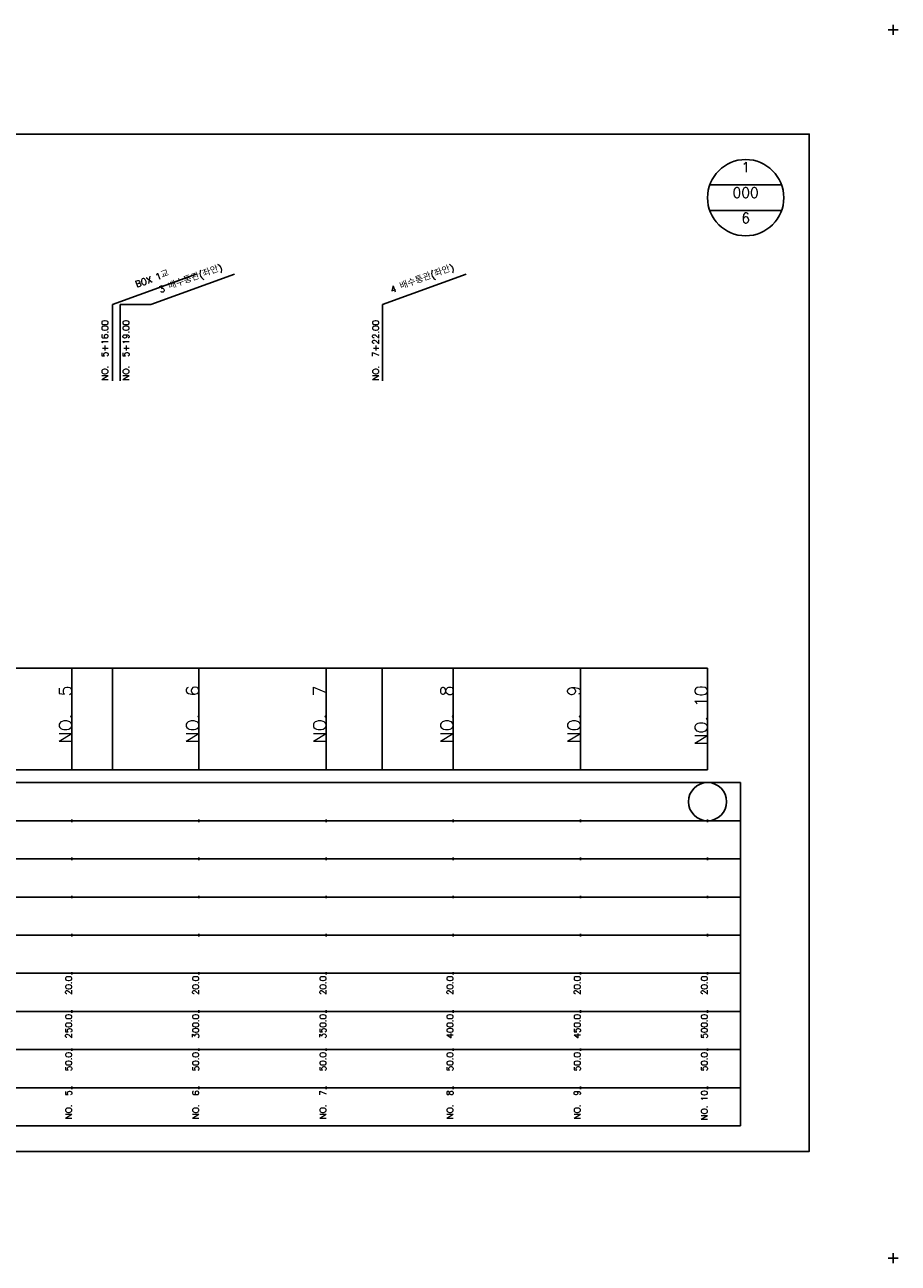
# Model space of a CAD drawing. Extents: x -2 to 685, y -2 to 1408.
# Tile 2 of 6: x 342 to 685, y -2 to 485. Entities that reach past the tile are written whole.
import ezdxf
from ezdxf.enums import TextEntityAlignment as Align

# ---------------------------------------------------------------- set-up
doc = ezdxf.new("R2010")
doc.units = 0
doc.header["$LTSCALE"] = 5
for name, color, linetype in [('BOX', 5, 'CONTINUOUS'), ('DT1', 3, 'CONTINUOUS'), ('DT2', 6, 'CONTINUOUS'), ('LT1', 4, 'CONTINUOUS'), ('ST1', 7, 'CONTINUOUS')]:
    doc.layers.add(name, color=color, linetype=linetype)
doc.styles.add('GHS', font='ROMANS.shx', dxfattribs={"bigfont": 'GHS.shx'})

msp = doc.modelspace()

# ---------------------------------------------------------------- linework, layer by layer
at = {"layer": 'BOX'}
msp.add_lwpolyline([(50, 42), (650, 42), (650, 442), (50, 442), (50, 42)], dxfattribs=at)
at = {"layer": 'DT1', "linetype": 'CONTINUOUS'}
msp.add_line((379, 375), (391.12, 375), dxfattribs=at)
at = {"layer": 'LT1', "linetype": 'CONTINUOUS'}
for p, q in [((376, 375), (408.89, 386.97)), ((391.12, 375), (424.01, 386.97)), ((482.2, 375), (515.09, 386.97)), ((376, 345), (376, 375)), ((379, 345), (379, 375)), ((482.2, 345), (482.2, 375))]:
    msp.add_line(p, q, dxfattribs=at)
at = {"layer": 'LT1'}
for p, q in [((360, 192), (360, 232)), ((376, 192), (376, 232)), ((410, 192), (410, 232)), ((460, 192), (460, 232)), ((482, 192), (482, 232)), ((510, 192), (510, 232)), ((560, 192), (560, 232)), ((610, 192), (610, 232)), ((360, 225.69), (360, 226.69)), ((410, 225.69), (410, 226.69)), ((460, 225.69), (460, 226.69)), ((510, 225.69), (510, 226.69)), ((560, 225.69), (560, 226.69)), ((610, 225.69), (610, 226.69)), ((110, 192), (610, 192)), ((360, 171.5), (360, 172.5)), ((410, 171.5), (410, 172.5)), ((460, 171.5), (460, 172.5)), ((510, 171.5), (510, 172.5)), ((560, 171.5), (560, 172.5)), ((610, 171.5), (610, 172.5)), ((360, 156.5), (360, 157.5)), ((410, 156.5), (410, 157.5)), ((460, 156.5), (460, 157.5)), ((510, 156.5), (510, 157.5)), ((560, 156.5), (560, 157.5)), ((610, 156.5), (610, 157.5)), ((360, 141.5), (360, 142.5)), ((410, 141.5), (410, 142.5)), ((460, 141.5), (460, 142.5)), ((510, 141.5), (510, 142.5)), ((560, 141.5), (560, 142.5)), ((610, 141.5), (610, 142.5)), ((360, 126.5), (360, 127.5)), ((410, 126.5), (410, 127.5)), ((460, 126.5), (460, 127.5)), ((510, 126.5), (510, 127.5)), ((560, 126.5), (560, 127.5)), ((610, 126.5), (610, 127.5)), ((360, 111.5), (360, 112.5)), ((410, 111.5), (410, 112.5)), ((460, 111.5), (460, 112.5)), ((510, 111.5), (510, 112.5)), ((560, 111.5), (560, 112.5)), ((610, 111.5), (610, 112.5)), ((360, 96.5), (360, 97.5)), ((410, 96.5), (410, 97.5)), ((460, 96.5), (460, 97.5)), ((510, 96.5), (510, 97.5)), ((560, 96.5), (560, 97.5)), ((610, 96.5), (610, 97.5)), ((360, 81.5), (360, 82.5)), ((410, 81.5), (410, 82.5)), ((460, 81.5), (460, 82.5)), ((510, 81.5), (510, 82.5)), ((560, 81.5), (560, 82.5)), ((610, 81.5), (610, 82.5)), ((360, 66.5), (360, 67.5)), ((410, 66.5), (410, 67.5)), ((460, 66.5), (460, 67.5)), ((510, 66.5), (510, 67.5)), ((560, 66.5), (560, 67.5)), ((610, 66.5), (610, 67.5))]:
    msp.add_line(p, q, dxfattribs=at)
msp.add_lwpolyline([(110, 232), (160, 232), (210, 232), (260, 232), (310, 232), (360, 232), (410, 232), (460, 232), (510, 232), (560, 232), (610, 232)], dxfattribs=at)
at = {"layer": 'ST1'}
for p, q in [((681, 483), (685, 483)), ((683, 481), (683, 485)), ((80, 187), (623, 187)), ((623, 52), (623, 187)), ((87.5, 172), (623, 172)), ((80, 157), (623, 157)), ((87.5, 142), (623, 142)), ((80, 127), (623, 127)), ((80, 112), (623, 112)), ((80, 97), (623, 97)), ((80, 82), (623, 82)), ((80, 67), (623, 67)), ((80, 52), (623, 52)), ((681, 0), (685, 0)), ((683, -2), (683, 2))]:
    msp.add_line(p, q, dxfattribs=at)
at = {"layer": 'ST1', "linetype": 'CONTINUOUS'}
for p, q in [((639.14, 422), (610.86, 422)), ((639.14, 412), (610.86, 412))]:
    msp.add_line(p, q, dxfattribs=at)
for centre, radius in [((625, 417), 15), ((610, 179.5), 7.5)]:
    msp.add_circle(centre, radius, dxfattribs=at)

# ---------------------------------------------------------------- texts
at = {"layer": 'DT1', "linetype": 'CONTINUOUS', "style": 'GHS'}
for s, p in [('3 배수통관(좌안)', (407.12, 383.99)), ('4 배수통관(좌안)', (498.2, 383.99)), ('BOX 1교', (392, 383.99))]:
    msp.add_text(s, height=2.5, rotation=20, dxfattribs=at).set_placement(p, align=Align.CENTER)
for s, p in [('NO.  5+16.00 ', (374.25, 345.12)), ('NO.  5+19.00 ', (382.57, 345.12)), ('NO.  7+22.00 ', (480.79, 345.12))]:
    msp.add_text(s, height=2.5, rotation=90, dxfattribs=at).set_placement(p)
at = {"layer": 'DT1', "style": 'GHS'}
for s, height, p in [('NO.  5', 5, (360, 225.19)), ('NO.  6', 5, (410, 225.19)), ('NO.  7', 5, (460, 225.19)), ('NO.  8', 5, (510, 225.19)), ('NO.  9', 5, (560, 225.19)), ('NO. 10', 5, (610, 225.19)), (' 20.0', 2.5, (360, 111)), (' 20.0', 2.5, (410, 111)), (' 20.0', 2.5, (460, 111)), (' 20.0', 2.5, (510, 111)), (' 20.0', 2.5, (560, 111)), (' 20.0', 2.5, (610, 111)), ('   250.0', 2.5, (360, 96)), ('   300.0', 2.5, (410, 96)), ('   350.0', 2.5, (460, 96)), ('   400.0', 2.5, (510, 96)), ('   450.0', 2.5, (560, 96)), ('   500.0', 2.5, (610, 96)), ('  50.0', 2.5, (360, 81)), ('  50.0', 2.5, (410, 81)), ('  50.0', 2.5, (460, 81)), ('  50.0', 2.5, (510, 81)), ('  50.0', 2.5, (560, 81)), ('  50.0', 2.5, (610, 81)), ('NO.  5', 2.5, (360, 66)), ('NO.  6', 2.5, (410, 66)), ('NO.  7', 2.5, (460, 66)), ('NO.  8', 2.5, (510, 66)), ('NO.  9', 2.5, (560, 66)), ('NO. 10', 2.5, (610, 66))]:
    msp.add_text(s, height=height, rotation=90, dxfattribs=at).set_placement(p, align=Align.RIGHT)
at = {"layer": 'DT2', "linetype": 'CONTINUOUS', "style": 'GHS'}
for s, p in [('1', (625, 427)), ('000', (625, 417)), ('6', (625, 407))]:
    msp.add_text(s, height=4, dxfattribs=at).set_placement(p, align=Align.CENTER)

doc.saveas('drawing.dxf')
